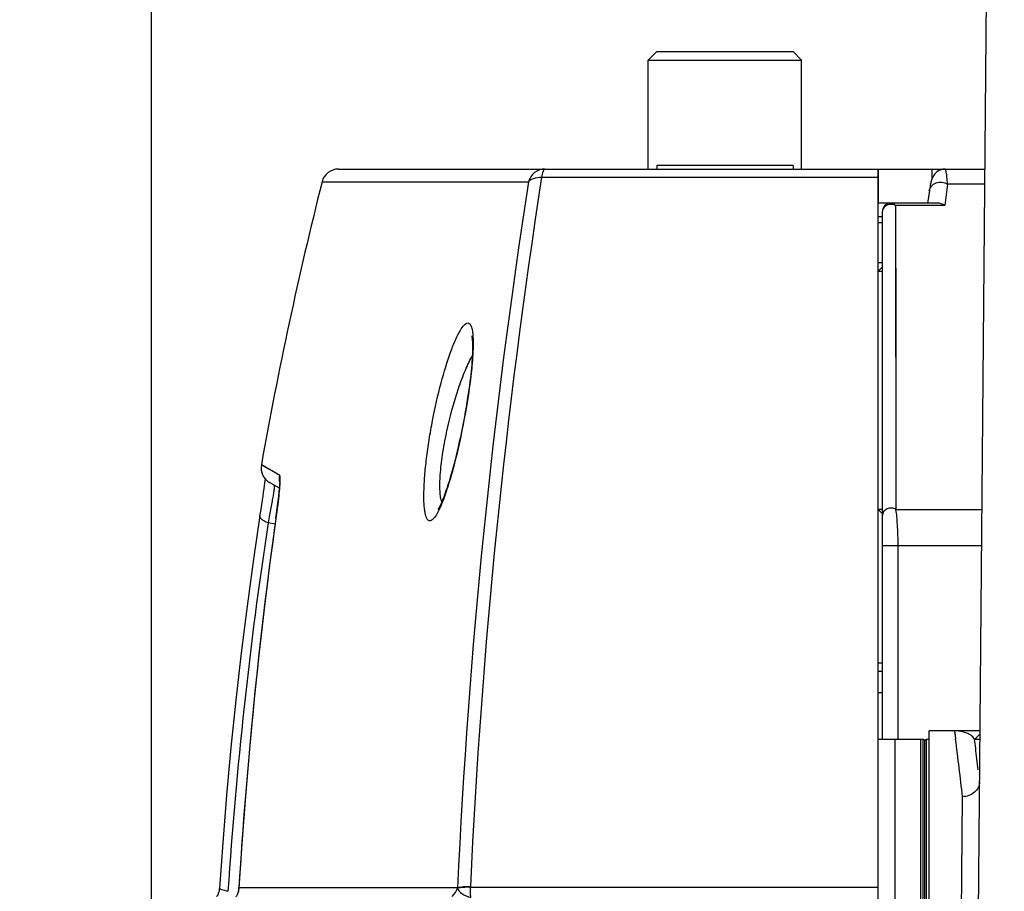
# Model space of a CAD drawing. Header units: millimetres. Extents: x 0 to 420, y 0 to 297.
# Tile 5 of 150: x 53 to 65, y 72 to 82. Entities that reach past the tile are written whole.
import ezdxf

# ---------------------------------------------------------------- set-up
doc = ezdxf.new("R2010")
doc.units = ezdxf.units.MM
doc.header["$LTSCALE"] = 23.1
doc.layers.get('0').update_dxf_attribs({"linetype": 'CONTINUOUS'})
for name, color, linetype in [('02___PRT_ALL_AXES', 7, 'CONTINUOUS'), ('06___PRT_ALL_SURFS', 7, 'CONTINUOUS'), ('AXES', 7, 'CONTINUOUS'), ('DIM_PILOTEES', 7, 'CONTINUOUS')]:
    doc.layers.add(name, color=color, linetype=linetype)
doc.styles.get("Standard").update_dxf_attribs({"font": 'txt', "width": 0.7})
doc.dimstyles.new('DIMSTYLE_2', dxfattribs={"dimtxt": 2.5, "dimasz": 3.5, "dimexe": 2, "dimexo": 0, "dimtad": 1, "dimdec": 0, "dimlfac": 5, "dimdsep": 46, "dimtxsty": 'Standard', "dimblk": '_FILLED', "dimblk1": '_FILLED', "dimblk2": '_FILLED', "dimcen": 0, "dimazin": 2, "dimtp": 0.8, "dimtm": 0.8, "dimtfac": 1, "dimtdec": 0, "dimtofl": 0, "dimtmove": 0, "dimatfit": 3, "dimldrblk": '_FILLED', "dimfxl": 0, "dimtolj": 1, "dimarcsym": 0})
doc.dimstyles.new('DIMSTYLE_4', dxfattribs={"dimtxt": 2.5, "dimasz": 3.5, "dimexe": 2, "dimexo": 0, "dimtad": 1, "dimdec": 0, "dimlfac": 5, "dimdsep": 46, "dimtxsty": 'Standard', "dimblk": '_FILLED', "dimblk1": '_FILLED', "dimblk2": '_FILLED', "dimcen": 0, "dimazin": 2, "dimtp": 0.5, "dimtm": 0.5, "dimtfac": 1, "dimtdec": 0, "dimtofl": 0, "dimtmove": 0, "dimatfit": 3, "dimldrblk": '_FILLED', "dimfxl": 0, "dimtolj": 1, "dimarcsym": 0})
doc.dimstyles.new('DIMSTYLE_5', dxfattribs={"dimtxt": 2.5, "dimasz": 3.5, "dimexe": 2, "dimexo": 0, "dimtad": 1, "dimdec": 1, "dimlfac": 5, "dimdsep": 46, "dimtxsty": 'Standard', "dimblk": '_FILLED', "dimblk1": '_FILLED', "dimblk2": '_FILLED', "dimcen": 0, "dimazin": 2, "dimtp": 0.3, "dimtm": 0.3, "dimtfac": 1, "dimtdec": 1, "dimtofl": 0, "dimtmove": 0, "dimatfit": 3, "dimldrblk": '_FILLED', "dimfxl": 0, "dimtolj": 1, "dimarcsym": 0})

# ---------------------------------------------------------------- blocks, each defined once
blk = doc.blocks.new('_FILLED')
at = {"color": 0, "linetype": 'ByBlock'}
blk.add_solid([(0, 0), (-1, 0.1429), (-1, -0.1429)], dxfattribs=at)
blk = doc.blocks.new('*D5')
at = {"layer": 'DIM_PILOTEES', "color": 2, "linetype": 'Continuous'}
for p, q in [((103.557, 103.858), (38.59, 103.858)), ((40.59, 103.858), (40.59, 68.424)), ((40.59, 32.99), (40.59, 68.424)), ((103.557, 32.99), (38.59, 32.99))]:
    blk.add_line(p, q, dxfattribs=at)
at = {"layer": 'DIM_PILOTEES', "color": 2, "linetype": 'Continuous', "xscale": 3.5, "yscale": 3.5, "zscale": 3.5}
for p, rotation in [((40.59, 103.858), 90), ((40.59, 32.99), 270)]:
    blk.add_blockref('_FILLED', p, dxfattribs=dict(at, rotation=rotation))
at = {"layer": 'DIM_PILOTEES', "color": 2, "linetype": 'Continuous', "insert": (37.465, 68.424), "char_height": 2.5, "width": 8.30357, "attachment_point": 2, "rotation": 90, "line_spacing_factor": 0.9}
blk.add_mtext('{\\ftxt;\\W0.0001;\\H0.0001;\\~}{\\ftxt;\\W2.2142857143;\\H2.5; }{\\ftxt;\\W0.0001;\\H0.0001;\\~}', dxfattribs=at)
blk = doc.blocks.new('*D6')
at = {"layer": 'DIM_PILOTEES', "color": 2, "linetype": 'Continuous'}
for p, q in [((55.019, 68.424), (55.019, 114.338)), ((152.095, 68.424), (152.095, 114.338)), ((55.019, 112.338), (103.557, 112.338)), ((152.095, 112.338), (103.557, 112.338))]:
    blk.add_line(p, q, dxfattribs=at)
at = {"layer": 'DIM_PILOTEES', "color": 2, "linetype": 'Continuous', "xscale": 3.5, "yscale": 3.5, "zscale": 3.5, "rotation": 180}
blk.add_blockref('_FILLED', (55.019, 112.338), dxfattribs=at)
at = {"layer": 'DIM_PILOTEES', "color": 2, "linetype": 'Continuous', "xscale": 3.5, "yscale": 3.5, "zscale": 3.5}
blk.add_blockref('_FILLED', (152.095, 112.338), dxfattribs=at)
at = {"layer": 'DIM_PILOTEES', "color": 2, "linetype": 'Continuous', "insert": (103.848, 115.463), "char_height": 2.5, "width": 8.57143, "attachment_point": 2, "line_spacing_factor": 0.9}
blk.add_mtext('{\\ftxt;\\W0.0001;\\H0.0001;\\~}{\\ftxt;\\W2.2857142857;\\H2.5; }{\\ftxt;\\W0.0001;\\H0.0001;\\~}', dxfattribs=at)
blk = doc.blocks.new('*D7')
at = {"layer": 'DIM_PILOTEES', "color": 2, "linetype": 'Continuous'}
for p, q in [((55.019, 68.424), (55.019, 109.454)), ((61.757, 82.604), (61.757, 109.454)), ((55.019, 107.454), (44.447, 107.454)), ((44.447, 107.454), (58.388, 107.454)), ((69.257, 107.454), (58.388, 107.454)), ((61.757, 107.454), (69.257, 107.454))]:
    blk.add_line(p, q, dxfattribs=at)
at = {"layer": 'DIM_PILOTEES', "color": 2, "linetype": 'Continuous', "xscale": 3.5, "yscale": 3.5, "zscale": 3.5}
blk.add_blockref('_FILLED', (55.019, 107.454), dxfattribs=at)
at = {"layer": 'DIM_PILOTEES', "color": 2, "linetype": 'Continuous', "xscale": 3.5, "yscale": 3.5, "zscale": 3.5, "rotation": 180}
blk.add_blockref('_FILLED', (61.757, 107.454), dxfattribs=at)
at = {"layer": 'DIM_PILOTEES', "color": 2, "linetype": 'Continuous', "insert": (51.411, 110.579), "char_height": 2.5, "width": 10.44643, "attachment_point": 3, "line_spacing_factor": 0.9}
blk.add_mtext('{\\ftxt;\\W0.0001;\\H0.0001;\\~}{\\ftxt;\\W2.7857142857;\\H2.5; }{\\ftxt;\\W0.0001;\\H0.0001;\\~}', dxfattribs=at)

msp = doc.modelspace()

# ---------------------------------------------------------------- linework, layer by layer
at = {"color": 7, "linetype": 'Continuous'}
for p, q in [((64.6166, 58.1839), (64.8319, 82.8531)), ((60.9571, 81.8039), (60.8571, 81.7039)), ((60.9571, 81.8039), (62.5571, 81.8039)), ((62.5571, 81.8039), (62.6571, 81.7039)), ((60.8571, 80.4239), (60.8571, 81.7039)), ((60.8571, 81.7039), (62.6571, 81.7039)), ((62.6571, 80.4239), (62.6571, 81.7039)), ((57.2175, 80.4239), (63.5571, 80.4239)), ((63.5571, 56.4239), (63.5571, 80.4239)), ((63.5594, 80.0239), (63.5594, 80.4239)), ((63.5594, 80.4239), (64.8107, 80.4239)), ((64.1874, 80.4239), (64.1874, 80.301)), ((59.604, 80.3274), (63.5571, 80.3274)), ((57.0236, 80.2726), (59.45, 80.2726)), ((64.8091, 80.2481), (64.373, 80.2481)), ((64.2529, 80.0239), (63.5594, 80.0239)), ((63.7625, 79.9946), (63.7667, 76.4239)), ((64.3395, 79.9946), (63.7625, 79.9946)), ((63.6071, 79.8639), (63.5571, 79.8639)), ((63.6071, 73.7239), (63.6071, 79.9239)), ((63.5571, 79.796), (63.6071, 79.796)), ((63.6071, 79.3239), (63.5571, 79.3239)), ((63.5571, 79.2239), (63.6071, 79.2739)), ((63.5571, 79.2239), (63.6071, 79.2239)), ((56.5263, 76.8245), (56.3107, 76.9494)), ((56.3433, 76.7031), (56.3383, 76.6668)), ((56.3476, 76.7357), (56.3433, 76.7031)), ((56.3514, 76.7646), (56.3476, 76.7357)), ((56.3541, 76.7862), (56.3514, 76.7646)), ((56.524, 76.6739), (56.4076, 76.7411)), ((56.3263, 76.5825), (56.3193, 76.5343)), ((56.3326, 76.6266), (56.3263, 76.5825)), ((56.3383, 76.6668), (56.3326, 76.6266)), ((56.5147, 76.5816), (56.5112, 76.5503)), ((56.5178, 76.6102), (56.5147, 76.5816)), ((56.5205, 76.6362), (56.5178, 76.6102)), ((56.5227, 76.6597), (56.5205, 76.6362)), ((56.5246, 76.6806), (56.5227, 76.6597)), ((56.3116, 76.4822), (56.3033, 76.4261)), ((56.3193, 76.5343), (56.3116, 76.4822)), ((56.5026, 76.4797), (56.4976, 76.4404)), ((56.5071, 76.5164), (56.5026, 76.4797)), ((56.5112, 76.5503), (56.5071, 76.5164)), ((56.486, 76.3537), (56.4807, 76.3154)), ((56.492, 76.3984), (56.486, 76.3537)), ((56.4976, 76.4404), (56.492, 76.3984)), ((63.5571, 76.4239), (63.6071, 76.3739)), ((63.6071, 76.4239), (63.5571, 76.4239)), ((63.7667, 76.4239), (64.7757, 76.4239)), ((56.4719, 76.2506), (56.3902, 76.2663)), ((56.4807, 76.3154), (56.4817, 76.3203)), ((56.4811, 76.3154), (56.4817, 76.3203)), ((56.4811, 76.3154), (56.4817, 76.3203)), ((63.6071, 75.9996), (64.772, 75.9996)), ((63.7917, 73.7239), (63.7917, 75.9996)), ((63.5571, 74.6239), (63.6071, 74.6239)), ((63.5571, 74.5239), (63.6071, 74.5239)), ((63.5571, 74.2739), (63.6071, 74.2739)), ((64.7531, 73.8239), (64.1571, 73.8239)), ((64.4542, 73.8239), (64.4671, 73.7252)), ((64.0871, 73.7239), (63.5571, 73.7239)), ((63.7571, 63.1239), (63.7571, 73.7239)), ((64.0571, 63.1239), (64.0571, 73.7239)), ((64.0871, 63.1239), (64.0871, 73.7239)), ((64.1071, 73.7123), (64.0871, 73.7239)), ((64.1271, 73.7239), (64.1071, 73.7123)), ((64.1071, 63.1354), (64.1071, 73.7123)), ((64.1271, 63.1239), (64.1271, 73.7239)), ((64.1571, 73.7239), (64.1271, 73.7239)), ((64.7527, 73.7239), (64.6907, 73.7239)), ((64.6908, 73.7239), (64.7527, 73.7851)), ((64.5032, 68.0612), (64.5483, 73.0501)), ((56.0466, 71.9764), (56.0471, 71.9788)), ((58.615, 71.9788), (56.0471, 71.9788)), ((58.6149, 71.9757), (58.615, 71.9788)), ((58.767, 71.989), (63.5571, 71.989))]:
    msp.add_line(p, q, dxfattribs=at)
for points in [[(64.342, 80.4239), (64.3324, 80.4236), (64.316, 80.4216), (64.2998, 80.4178), (64.2842, 80.4123), (64.2694, 80.4051), (64.2557, 80.3966), (64.2434, 80.3871), (64.2325, 80.3769), (64.2231, 80.3664), (64.2151, 80.3558), (64.2082, 80.3454), (64.2022, 80.335), (64.1971, 80.3247), (64.1925, 80.3144), (64.1884, 80.304), (64.1847, 80.2935), (64.1812, 80.2826), (64.178, 80.2713), (64.1749, 80.2594), (64.172, 80.2469), (64.1691, 80.2337), (64.1664, 80.2196), (64.1638, 80.2046), (64.1612, 80.1885), (64.1587, 80.1713), (64.1388, 80.0239)], [(63.7625, 79.9946), (63.7625, 79.4968), (63.7636, 79.0229), (63.7645, 78.5772), (63.7646, 78.1464), (63.7654, 77.72), (63.7656, 77.2943), (63.7654, 76.8613), (63.7667, 76.4239)], [(58.7822, 78.4635), (58.7823, 78.463), (58.783, 78.4601), (58.7841, 78.4551), (58.7854, 78.448), (58.7867, 78.439), (58.788, 78.4281), (58.7892, 78.4153), (58.7902, 78.4006), (58.7911, 78.3842), (58.7917, 78.3659), (58.7921, 78.3459), (58.7921, 78.3241), (58.7918, 78.3005), (58.7911, 78.2752), (58.7901, 78.2482), (58.7887, 78.2195), (58.7869, 78.1891), (58.7846, 78.1569), (58.7819, 78.123), (58.7787, 78.0873), (58.775, 78.0498), (58.7709, 78.0106), (58.7662, 77.9695), (58.7609, 77.9266), (58.7551, 77.8818), (58.7487, 77.835), (58.7416, 77.7862), (58.7339, 77.7353), (58.7255, 77.6825), (58.7164, 77.6277), (58.7066, 77.5713), (58.6962, 77.5135), (58.6851, 77.4547), (58.6735, 77.395), (58.6614, 77.3353), (58.6489, 77.276), (58.6363, 77.2181), (58.6237, 77.1623), (58.6112, 77.1088), (58.5991, 77.0582), (58.5871, 77.0102), (58.5754, 76.9645), (58.564, 76.9211), (58.5527, 76.8797), (58.5416, 76.8402), (58.5307, 76.8026), (58.5201, 76.7669), (58.5097, 76.733), (58.4995, 76.701), (58.4896, 76.6709), (58.48, 76.6425), (58.4707, 76.616), (58.4617, 76.5913), (58.453, 76.5682), (58.4446, 76.5469), (58.4366, 76.5272), (58.4289, 76.5092), (58.4216, 76.4928), (58.4147, 76.4779), (58.4082, 76.4647), (58.4023, 76.4531), (58.3969, 76.4432), (58.3921, 76.4349), (58.388, 76.4283), (58.3847, 76.4234), (58.384, 76.4223)], [(56.5263, 76.8245), (56.4399, 76.8754), (56.3732, 76.9132), (56.3295, 76.9387), (56.3111, 76.9492), (56.3107, 76.9492)], [(56.5286, 76.7565), (56.5286, 76.757), (56.5286, 76.7568), (56.5286, 76.7558), (56.5286, 76.7541), (56.5286, 76.7515), (56.5286, 76.7483), (56.5285, 76.7443), (56.5284, 76.7397), (56.5282, 76.7345), (56.5279, 76.7286), (56.5276, 76.7221), (56.5271, 76.7151), (56.5266, 76.7074), (56.526, 76.6991), (56.5254, 76.6901), (56.5246, 76.6806)], [(56.2924, 76.354), (56.2171, 75.8389), (56.1428, 75.2905), (56.0741, 74.7386), (56.0111, 74.1839), (55.9539, 73.6269), (55.9025, 73.0683), (55.857, 72.5085), (55.8193, 71.9773)], [(56.3033, 76.4261), (56.2942, 76.366), (56.2924, 76.354)], [(56.4807, 76.3154), (56.4115, 75.8027), (56.3435, 75.259), (56.2806, 74.7119), (56.2228, 74.162), (56.1703, 73.6098), (56.123, 73.0558), (56.0811, 72.5005), (56.0466, 71.9764)], [(64.4542, 73.8239), (64.4574, 73.8016), (64.4658, 73.7355)], [(55.8193, 71.9773), (55.8186, 71.9695), (55.8165, 71.9548), (55.8134, 71.9403), (55.8093, 71.926), (55.8041, 71.9122), (55.798, 71.8989), (55.791, 71.8861), (55.7848, 71.8764)], [(56.0466, 71.9764), (56.0458, 71.9671), (56.0437, 71.9523), (56.0405, 71.9377), (56.0364, 71.9234), (56.0312, 71.9095), (56.0251, 71.8962), (56.0181, 71.8833), (56.0128, 71.875)]]:
    msp.add_lwpolyline(points, dxfattribs=at)
for centre, radius, start, end in [((57.2175, 80.2239), 0.2, 90, 165.88897), ((136.5682, 68.3907), 77.8844, 171.184004, 177.347388), ((135.8761, 68.3899), 77.3444, 171.162408, 177.340444), ((130.5837, 71.3612), 66.8044, 172.355282, 172.57464), ((63.7071, 79.9239), 0.1, 90, 180), ((56.5076, 76.9143), 0.2, 169.89676, 240), ((106.784, 68.5884), 50.9753, 171.33718, 176.23177), ((112.4988, 68.5202), 56.5576, 172.07783, 176.49409), ((27.0338, 68.8807), 37.7454, 6.34184, 7.37679), ((23.6474, 68.832), 41.3338, 6.65239, 6.79688), ((24.1888, 68.8957), 40.7887, 6.29185, 6.6517), ((55.8362, 71.9892), 0.2112, 346.33722, 356.51584), ((55.8349, 71.9893), 0.2125, 356.5041, 357.16206), ((58.39, 72.0127), 0.3777, 356.41593, 357.35241), ((55.841, 71.9881), 0.2063, 338.89061, 346.3152)]:
    msp.add_arc(centre, radius, start, end, dxfattribs=at)
for points, knots in [([(59.6411, 80.4239), (59.5984, 80.4239), (59.5099, 80.3935), (59.4604, 80.3145), (59.45, 80.2726)], [0, 0, 0, 0, 0.4978322, 1, 1, 1, 1]), ([(59.6411, 80.4239), (59.6369, 80.4239), (59.6267, 80.4154), (59.6131, 80.3829), (59.6072, 80.3513), (59.604, 80.3274)], [0, 0, 0, 0, 0.1196676, 0.323356, 1, 1, 1, 1]), ([(64.373, 80.2481), (64.371, 80.2745), (64.367, 80.3192), (64.3598, 80.3742), (64.3528, 80.4062), (64.3473, 80.4202), (64.3435, 80.4239), (64.342, 80.4239)], [0, 0, 0, 0, 0.4393847, 0.7434452, 0.9250345, 0.9738342, 1, 1, 1, 1]), ([(59.45, 80.2726), (59.4616, 80.2929), (59.5154, 80.3231), (59.5713, 80.328), (59.604, 80.3274)], [0, 0, 0, 0, 0.4155221, 1, 1, 1, 1]), ([(64.1582, 80.168), (64.161, 80.1883), (64.1801, 80.2291), (64.2372, 80.2663), (64.307, 80.2748), (64.353, 80.2601), (64.373, 80.2481)], [0, 0, 0, 0, 0.2304141, 0.4762264, 0.737317, 1, 1, 1, 1]), ([(63.6872, 80.0072), (63.666, 80.0035), (63.6258, 79.9851), (63.6071, 79.9433), (63.6071, 79.9239)], [0, 0, 0, 0, 0.5257454, 1, 1, 1, 1]), ([(63.7625, 79.9946), (63.7556, 80.0034), (63.7391, 80.0181), (63.7174, 80.0239), (63.7071, 80.0239)], [0, 0, 0, 0, 0.5190697, 1, 1, 1, 1]), ([(58.2924, 76.2908), (58.2864, 76.2906), (58.2726, 76.2951), (58.2573, 76.3142), (58.245, 76.3429), (58.235, 76.3822), (58.2275, 76.432), (58.2204, 76.518), (58.2198, 76.648), (58.2298, 76.8263), (58.2506, 77.0287), (58.2815, 77.2468), (58.3342, 77.5445), (58.4133, 77.8926), (58.5087, 78.21), (58.5885, 78.414), (58.6414, 78.5201), (58.6845, 78.5871), (58.7224, 78.6163), (58.7376, 78.6158)], [0, 0, 0, 0, 0.0073724, 0.0165333, 0.0290567, 0.0455171, 0.0660632, 0.0906487, 0.1512065, 0.2250675, 0.3092725, 0.4003923, 0.4948146, 0.6794734, 0.8375335, 0.8998673, 0.9482076, 0.9812566, 1, 1, 1, 1]), ([(58.7376, 78.6158), (58.7588, 78.615), (58.7832, 78.5663), (58.7929, 78.5041), (58.7969, 78.4565), (58.7979, 78.4298)], [0, 0, 0, 0, 0.3127846, 0.6059783, 1, 1, 1, 1]), ([(58.7979, 78.4298), (58.8004, 78.3654), (58.7956, 78.219), (58.7631, 77.8816), (58.6872, 77.4223), (58.585, 76.9698), (58.4896, 76.6488), (58.44, 76.5131), (58.4141, 76.4546)], [0, 0, 0, 0, 0.095674, 0.2170719, 0.5030915, 0.7858871, 0.9050283, 1, 1, 1, 1]), ([(58.43, 76.5117), (58.424, 76.5293), (58.4152, 76.5713), (58.4058, 76.6772), (58.4114, 76.845), (58.4382, 77.0761), (58.5007, 77.4182), (58.5899, 77.7523), (58.7003, 78.0503), (58.7589, 78.1767), (58.7893, 78.2308)], [0, 0, 0, 0, 0.0313538, 0.0720239, 0.1791732, 0.3136782, 0.4642162, 0.7655236, 0.8954081, 1, 1, 1, 1]), ([(56.5293, 76.7258), (56.5302, 76.7394), (56.5316, 76.7628), (56.5323, 76.7937), (56.5308, 76.812), (56.529, 76.823), (56.5263, 76.8245)], [0, 0, 0, 0, 0.4092478, 0.7131126, 0.908748, 1, 1, 1, 1]), ([(56.4615, 76.71), (56.4623, 76.7095), (56.4629, 76.7058), (56.4632, 76.6995), (56.4625, 76.689), (56.4605, 76.6681), (56.4556, 76.633), (56.4474, 76.5811), (56.4364, 76.5169), (56.4229, 76.4416), (56.4072, 76.3568), (56.396, 76.2974), (56.3902, 76.2663)], [0, 0, 0, 0, 0.0068273, 0.021484, 0.0444291, 0.0756565, 0.1623741, 0.2798909, 0.4257005, 0.5967246, 0.7894373, 1, 1, 1, 1]), ([(56.4817, 76.3203), (56.4926, 76.3982), (56.5104, 76.5331), (56.5252, 76.6685), (56.5293, 76.7258)], [0, 0, 0, 0, 0.5777519, 1, 1, 1, 1]), ([(56.3902, 76.2663), (56.3755, 76.2717), (56.349, 76.2836), (56.3113, 76.3074), (56.2898, 76.337), (56.2924, 76.354)], [0, 0, 0, 0, 0.3412322, 0.6243171, 1, 1, 1, 1]), ([(58.4141, 76.4546), (58.3956, 76.4126), (58.369, 76.3574), (58.3246, 76.3036), (58.302, 76.2912), (58.2924, 76.2908)], [0, 0, 0, 0, 0.6569036, 0.8629403, 1, 1, 1, 1]), ([(63.7667, 76.4239), (63.7517, 76.4337), (63.7158, 76.4454), (63.6613, 76.4364), (63.6185, 76.4034), (63.6071, 76.3694), (63.6071, 76.3532)], [0, 0, 0, 0, 0.258086, 0.5188505, 0.7669058, 1, 1, 1, 1]), ([(63.7917, 75.9996), (63.7917, 76.0825), (63.7876, 76.2243), (63.775, 76.3656), (63.7667, 76.4239)], [0, 0, 0, 0, 0.5846101, 1, 1, 1, 1]), ([(64.7483, 73.2243), (64.7468, 73.179), (64.6987, 73.0823), (64.5984, 73.0507), (64.5483, 73.0501)], [0, 0, 0, 0, 0.4751536, 1, 1, 1, 1]), ([(55.9188, 71.9386), (55.8939, 71.9428), (55.8611, 71.9502), (55.8283, 71.9636), (55.819, 71.9734), (55.8193, 71.9773)], [0, 0, 0, 0, 0.6892769, 0.8918798, 1, 1, 1, 1]), ([(58.6149, 71.9757), (58.6206, 71.9795), (58.6388, 71.9838), (58.6715, 71.988), (58.7161, 71.9898), (58.7491, 71.9896), (58.767, 71.989)], [0, 0, 0, 0, 0.1321482, 0.3540119, 0.6509986, 1, 1, 1, 1]), ([(58.6149, 71.9757), (58.6208, 71.9492), (58.6732, 71.8984), (58.7341, 71.8751), (58.7715, 71.8657)], [0, 0, 0, 0, 0.413415, 1, 1, 1, 1]), ([(58.615, 71.9788), (58.6206, 71.9827), (58.6388, 71.9875), (58.6716, 71.9924), (58.7163, 71.9951), (58.7494, 71.9954), (58.7673, 71.9952)], [0, 0, 0, 0, 0.1326174, 0.3545851, 0.6514159, 1, 1, 1, 1]), ([(58.7715, 71.8657), (58.7704, 71.8754), (58.7666, 71.9164), (58.7659, 71.9577), (58.767, 71.989)], [0, 0, 0, 0, 0.2377473, 1, 1, 1, 1])]:
    msp.add_open_spline(points, degree=3, knots=knots, dxfattribs=at)
for points in [[(63.7625, 79.9946), (63.7404, 80.0071), (63.7123, 80.0115), (63.6872, 80.0072)], [(64.3395, 79.9946), (64.3148, 80.0125), (64.2833, 80.0239), (64.2529, 80.0239)], [(56.5285, 76.7444), (56.5224, 76.7704), (56.5217, 76.7982), (56.5263, 76.8245)], [(64.5054, 73.8206), (64.4885, 73.8229), (64.4713, 73.824), (64.4542, 73.8239)], [(64.6004, 73.7955), (64.5702, 73.808), (64.5379, 73.8163), (64.5054, 73.8206)], [(64.6403, 73.7755), (64.6276, 73.7832), (64.6142, 73.7898), (64.6004, 73.7955)], [(64.6907, 73.7239), (64.6816, 73.7461), (64.6608, 73.7629), (64.6403, 73.7755)], [(58.5541, 71.8787), (58.5813, 71.9056), (58.6036, 71.9393), (58.6149, 71.9757)]]:
    msp.add_open_spline(points, degree=3, dxfattribs=at)
at = {"layer": '02___PRT_ALL_AXES', "color": 7, "linetype": 'Continuous'}
msp.add_line((64.1571, 63.0239), (64.1571, 73.8239), dxfattribs=at)
at = {"layer": '06___PRT_ALL_SURFS', "color": 7, "linetype": 'Continuous'}
msp.add_arc((104.1571, 68.4239), 48.6, 165.88897, 169.89676, dxfattribs=at)
at = {"layer": 'AXES', "color": 7, "linetype": 'Continuous'}
for p, q in [((60.9571, 80.4639), (60.9571, 80.4239)), ((62.5571, 80.4639), (60.9571, 80.4639)), ((62.5571, 80.4639), (62.5571, 80.4239))]:
    msp.add_line(p, q, dxfattribs=at)

# ---------------------------------------------------------------- dimensions: what is measured, and where the dimension line sits
at = {"layer": 'DIM_PILOTEES', "color": 2, "linetype": 'Continuous'}
for base, p1, p2, angle, text, dimstyle, picture, middle in [((55.0188, 112.3385), (152.0954, 68.4239), (55.0188, 68.4239), 180, '{\\ftxt;\\W0.0001;\\H0.0001;\\~}{\\ftxt;\\W2.2857142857;\\H2.5; }{\\ftxt;\\W0.0001;\\H0.0001;\\~}', 'DIMSTYLE_2', '*D6', (103.4905, 112.3385)), ((55.0188, 107.4542), (61.7571, 82.6039), (55.0188, 68.4239), 180, '{\\ftxt;\\W0.0001;\\H0.0001;\\~}{\\ftxt;\\W2.7857142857;\\H2.5; }{\\ftxt;\\W0.0001;\\H0.0001;\\~}', 'DIMSTYLE_5', '*D7', (47.5717, 107.4542)), ((40.5903, 32.9897), (103.5571, 103.858), (103.5571, 32.9897), 270, '{\\ftxt;\\W0.0001;\\H0.0001;\\~}{\\ftxt;\\W2.2142857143;\\H2.5; }{\\ftxt;\\W0.0001;\\H0.0001;\\~}', 'DIMSTYLE_4', '*D5', (40.5903, 68.0667))]:
    dim = msp.add_linear_dim(base=base, p1=p1, p2=p2, angle=angle, text=text, dimstyle=dimstyle, dxfattribs=at)
    dim.commit()
    dim.dimension.update_dxf_attribs({"geometry": picture, "text_midpoint": middle, "dimtype": 160})

doc.saveas('drawing.dxf')
